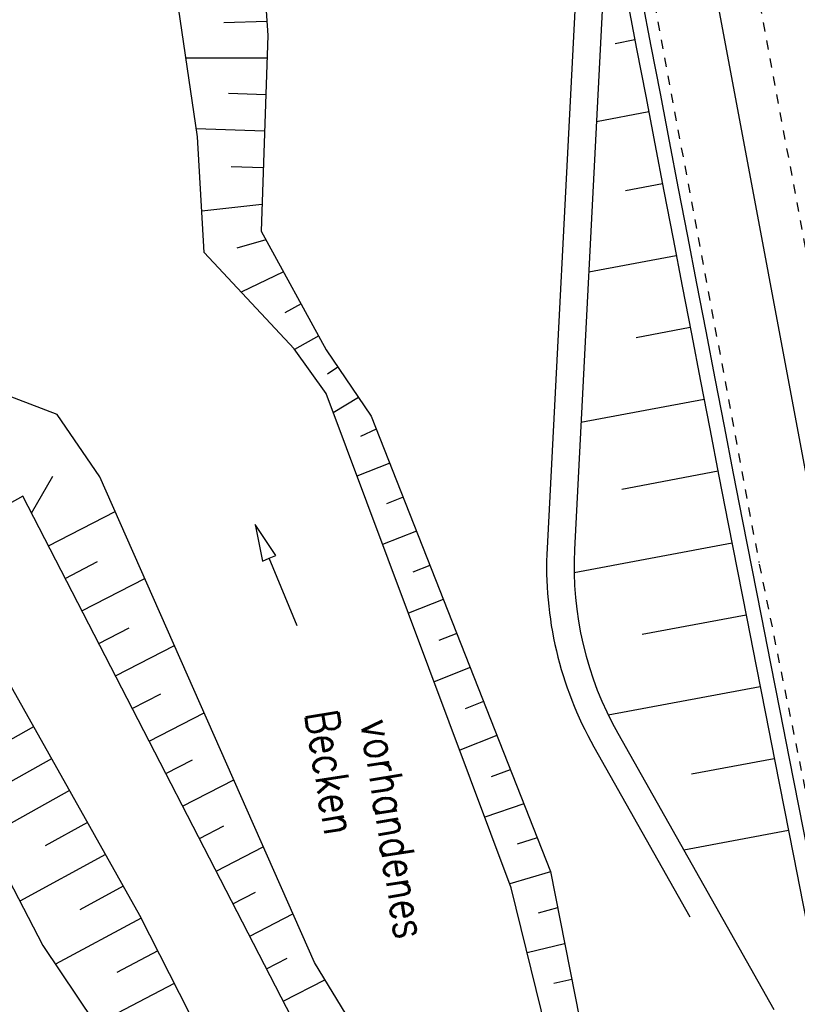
# Model space of a CAD drawing. Extents: x 446577 to 447216, y 443659 to 444842.
# Tile 139 of 177: x 446754 to 446797, y 444366 to 444419. Entities that reach past the tile are written whole.
import ezdxf

# ---------------------------------------------------------------- set-up
doc = ezdxf.new("R2010")
doc.units = 0
doc.header["$LTSCALE"] = 2
doc.header["$MEASUREMENT"] = 0
for name, pattern in [('ACAD_ISO03W100', [0.5, 0.25, -0.25]), ('ACAD_ISO10W100W', [0.5, 0.25, -0.25]), ('AUSGEZOGEN', [0]), ('STRICHLINIEX2', [0.5, 0.25, -0.25])]:
    doc.linetypes.add(name, pattern=pattern)
for name, color, linetype in [('Bestand', 8, 'CONTINUOUS'), ('DB-Bahnachse', 7, 'CONTINUOUS'), ('DB-Bestand', 8, 'CONTINUOUS'), ('DB-Gleisachse', 7, 'CONTINUOUS'), ('DB-Ingenieurbauwerke', 15, 'CONTINUOUS'), ('FBRTOP', 250, 'AUSGEZOGEN'), ('MULDE', 250, 'AUSGEZOGEN'), ('PFEILTOP', 200, 'AUSGEZOGEN'), ('SCHLITZRINNE', 200, 'AUSGEZOGEN')]:
    doc.layers.add(name, color=color, linetype=linetype)
doc.styles.add('ROMANS', font='romans.shx', dxfattribs={"width": 0.8})

msp = doc.modelspace()

# ---------------------------------------------------------------- hatches: boundary and pattern name
at = {"layer": 'PFEILTOP'}
h = msp.add_hatch(dxfattribs=at)
h.set_pattern_fill('_USER', color=256, scale=1.5, angle=45, style=0, pattern_type=0)
h.set_pattern_definition([(325.0543, (446781.9655, 444531.7431), (0.8592, 1.229543), [])])
edge = h.paths.add_edge_path()
edge.add_line((446805.242, 444400.071), (446799.791, 444428.489))
edge.add_line((446799.791, 444428.489), (446792.219, 444469.329))
edge.add_line((446792.219, 444469.329), (446780.891, 444533.22))
edge.add_line((446780.891, 444533.22), (446781.679, 444533.36))
edge.add_line((446781.679, 444533.36), (446793.007, 444469.471))
edge.add_line((446793.007, 444469.471), (446800.577, 444428.637))
edge.add_line((446800.577, 444428.637), (446806.018, 444400.267))
at = {"layer": 'SCHLITZRINNE'}
h = msp.add_hatch(dxfattribs=at)
h.set_pattern_fill('_USER', color=256, scale=1.5, angle=45, style=0, pattern_type=0)
h.set_pattern_definition([(322.9886, (446836.6, 444435.4555), (0.9029613, 1.1977733), [])])
edge = h.paths.add_edge_path()
edge.add_arc((443111.832, 443902.605), 3762.708, 8.237949, 8.309741, ccw=False)
edge.add_arc((446520.767, 444396.145), 318.231, 7.99109, 8.23795, ccw=False)
edge.add_arc((253459.124, 417293.726), 195272.941, 7.98719511, 7.99108691, ccw=False)
edge.add_arc((449695.908, 444828.286), 2886.155, 187.987194, 188.019207)
edge.add_arc((478554.213, 448893.922), 32029.442, 188.0192069, 188.0307218)
edge.add_arc((640420.622, 471731.273), 195498.946, 188.0307211, 188.03538189)
edge.add_arc((455274.806, 445594.124), 8517.332, 188.0353819, 188.0971516)
edge.add_arc((489167.9, 450416.106), 42751.721, 188.0971513, 188.1247221)
edge.add_arc((449184.272, 444707.99), 2362.699, 188.124722, 188.49575)
edge.add_arc((449950.357, 444822.425), 3137.283, 188.49575, 188.817734)
edge.add_arc((447543.72, 444449.095), 701.862, 188.817734, 189.303528)
edge.add_arc((451782.27, 445143.452), 4996.911, 189.303528, 189.485594)
edge.add_arc((448740.59, 444635.235), 1913.065, 189.485594, 190.210777)
edge.add_arc((449004.187, 444682.715), 2180.905, 190.210777, 190.889971)
edge.add_arc((448612.493, 444607.358), 1782.027, 190.889971, 191.613703)
edge.add_arc((448466.452, 444577.343), 1632.933, 191.613703, 192.369753)
edge.add_arc((450054.509, 444925.622), 3258.733, 192.369753, 192.712319)
edge.add_arc((448394.443, 444551.135), 1556.951, 192.712319, 193.207918)
edge.add_arc((448423.514, 444557.958), 1586.813, 193.207918, 193.562183)
edge.add_arc((449785.723, 444886.559), 2988.095, 193.562183, 193.820345)
edge.add_arc((448360.45, 444535.942), 1520.33, 193.820345, 194.673969)
edge.add_arc((449045.992, 444715.457), 2228.985, 194.673969, 195.378954)
edge.add_arc((447260.209, 444224.277), 376.885, 195.37895, 195.98013)
edge.add_arc((496192.196, 458236.932), 51275.744, 195.9801271, 196.0316672)
edge.add_arc((447192.225, 444157.103), 293.013, 196.03167, 196.92811)
edge.add_arc((450021.91, 445018.344), 3250.86, 196.928113, 197.197245)
edge.add_arc((443111.832, 443902.605), 3762.208, 8.237949, 8.309741, ccw=False)
edge.add_arc((446520.767, 444396.145), 317.731, 7.99109, 8.23795, ccw=False)
edge.add_arc((253459.124, 417293.726), 195272.441, 7.98719511, 7.99108691, ccw=False)
edge.add_arc((449695.908, 444828.286), 2886.655, 187.987194, 188.005519)
edge.add_line((446834.541, 444446.336), (446835.036, 444446.408))
h = msp.add_hatch(dxfattribs=at)
h.set_pattern_fill('_USER', color=256, scale=1.5, angle=45, style=0, pattern_type=0)
h.set_pattern_definition([(331.9152, (446910.9975, 444074.8353), (0.706167, 1.3233776), [])])
edge = h.paths.add_edge_path()
edge.add_arc((443111.832, 443902.605), 3762.708, 8.237949, 8.309741, ccw=False)
edge.add_arc((446520.767, 444396.145), 318.231, 7.99109, 8.23795, ccw=False)
edge.add_arc((253459.124, 417293.726), 195272.941, 7.98719511, 7.99108691, ccw=False)
edge.add_arc((449695.908, 444828.286), 2886.155, 187.987194, 188.019207)
edge.add_arc((478554.213, 448893.922), 32029.442, 188.0192069, 188.0307218)
edge.add_arc((640420.622, 471731.273), 195498.946, 188.0307211, 188.03538189)
edge.add_arc((455274.806, 445594.124), 8517.332, 188.0353819, 188.0971516)
edge.add_arc((489167.9, 450416.106), 42751.721, 188.0971513, 188.1247221)
edge.add_arc((449184.272, 444707.99), 2362.699, 188.124722, 188.49575)
edge.add_arc((449950.357, 444822.425), 3137.283, 188.49575, 188.817734)
edge.add_arc((447543.72, 444449.095), 701.862, 188.817734, 189.303528)
edge.add_arc((451782.27, 445143.452), 4996.911, 189.303528, 189.485594)
edge.add_arc((448740.59, 444635.235), 1913.065, 189.485594, 190.210777)
edge.add_arc((449004.187, 444682.715), 2180.905, 190.210777, 190.889971)
edge.add_arc((448612.493, 444607.358), 1782.027, 190.889971, 191.613703)
edge.add_arc((448466.452, 444577.343), 1632.933, 191.613703, 192.369753)
edge.add_arc((450054.509, 444925.622), 3258.733, 192.369753, 192.712319)
edge.add_arc((448394.443, 444551.135), 1556.951, 192.712319, 193.207918)
edge.add_arc((448423.514, 444557.958), 1586.813, 193.207918, 193.562183)
edge.add_arc((449785.723, 444886.559), 2988.095, 193.562183, 193.820345)
edge.add_arc((448360.45, 444535.942), 1520.33, 193.820345, 194.673969)
edge.add_arc((449045.992, 444715.457), 2228.985, 194.673969, 195.378954)
edge.add_arc((447260.209, 444224.277), 376.885, 195.37895, 195.98013)
edge.add_arc((496192.196, 458236.932), 51275.744, 195.9801271, 196.0316672)
edge.add_arc((447192.225, 444157.103), 293.013, 196.03167, 196.92811)
edge.add_arc((450021.91, 445018.344), 3250.86, 196.928113, 197.197245)
edge.add_arc((447192.225, 444157.103), 293.513, 196.16651, 196.92811)
edge.add_arc((450021.91, 445018.344), 3251.36, 196.928113, 197.197245)

# ---------------------------------------------------------------- linework, layer by layer
at = {"layer": 'Bestand', "color": 253, "linetype": 'Continuous'}
for p, q in [((446767.924, 444419.21), (446765.57, 444419.147)), ((446767.933, 444417.213), (446763.49, 444417.215)), ((446767.862, 444415.214), (446765.815, 444415.271)), ((446767.791, 444413.215), (446764.058, 444413.347)), ((446767.721, 444411.216), (446765.968, 444411.278)), ((446767.65, 444409.218), (446764.36, 444408.85)), ((446767.855, 444407.285), (446766.273, 444406.833)), ((446768.82, 444405.533), (446766.515, 444404.422)), ((446769.785, 444403.781), (446768.901, 444403.294)), ((446770.75, 444402.029), (446769.429, 444401.285)), ((446771.803, 444400.331), (446771.234, 444399.946)), ((446772.924, 444398.675), (446771.545, 444397.835)), ((446773.898, 444396.941), (446773.043, 444396.531)), ((446774.63, 444395.08), (446772.841, 444394.376)), ((446755.066, 444392.34), (446756.221, 444394.373)), ((446775.362, 444393.219), (446774.453, 444392.861)), ((446755.983, 444390.563), (446759.629, 444392.443)), ((446776.095, 444391.358), (446774.245, 444390.63)), ((446756.9, 444388.785), (446758.669, 444389.698)), ((446776.827, 444389.497), (446775.887, 444389.127)), ((446757.816, 444387.008), (446761.248, 444388.777)), ((446777.559, 444387.636), (446775.649, 444386.884)), ((446758.733, 444385.23), (446760.395, 444386.087)), ((446778.292, 444385.774), (446777.321, 444385.393)), ((446759.649, 444383.452), (446762.867, 444385.112)), ((446779.024, 444383.913), (446777.053, 444383.138)), ((446760.566, 444381.675), (446762.121, 444382.477)), ((446779.756, 444382.052), (446778.756, 444381.658)), ((446761.483, 444379.897), (446764.486, 444381.446)), ((446755.168, 444380.674), (446750.767, 444378.197)), ((446780.488, 444380.191), (446778.457, 444379.392)), ((446756.149, 444378.931), (446753.919, 444377.676)), ((446762.399, 444378.12), (446763.848, 444378.866)), ((446781.221, 444378.33), (446780.183, 444377.943)), ((446763.316, 444376.342), (446766.105, 444377.78)), ((446757.13, 444377.189), (446752.601, 444374.663)), ((446781.953, 444376.469), (446779.828, 444375.734)), ((446758.111, 444375.446), (446755.812, 444374.177)), ((446764.232, 444374.564), (446765.574, 444375.256)), ((446782.685, 444374.608), (446781.598, 444374.261)), ((446765.149, 444372.787), (446767.724, 444374.115)), ((446759.092, 444373.703), (446754.423, 444371.153)), ((446783.414, 444372.746), (446781.191, 444372.095)), ((446760.073, 444371.96), (446757.703, 444370.679)), ((446766.066, 444371.009), (446767.3, 444371.646)), ((446783.802, 444370.784), (446782.74, 444370.5)), ((446761.047, 444370.213), (446756.365, 444367.71)), ((446766.982, 444369.232), (446769.344, 444370.449)), ((446761.953, 444368.43), (446759.713, 444367.245)), ((446784.19, 444368.821), (446782.142, 444368.328)), ((446767.899, 444367.454), (446769.026, 444368.035)), ((446768.815, 444365.676), (446771.09, 444366.849)), ((446784.577, 444366.859), (446783.591, 444366.647)), ((446762.859, 444366.647), (446758.581, 444364.408))]:
    msp.add_line(p, q, dxfattribs=at)
for points in [[(446763.814, 444493.91), (446765.623, 444453.148), (446767.976, 444418.441), (446767.598, 444407.752), (446771.167, 444401.271), (446773.62, 444397.647), (446783.41, 444372.766), (446785.272, 444363.347)], [(446783.447, 444362.996), (446781.272, 444371.88), (446771.153, 444398.881), (446769.403, 444401.321), (446764.492, 444406.594), (446764.123, 444412.906), (446762.809, 444421.856), (446763.377, 444427.444), (446753.094, 444457.794), (446753.766, 444463.723), (446754.753, 444471.684), (446754.839, 444480.062), (446755.214, 444485.048), (446756.077, 444488.738), (446756.528, 444490.782), (446756.394, 444491.571)], [(446774.486, 444361.273), (446770.519, 444367.788), (446758.79, 444394.342), (446756.463, 444397.737), (446751.161, 444399.764), (446745.746, 444392.798), (446745.271, 444388.785), (446755.681, 444368.73), (446762.261, 444358.924)], [(446771.392, 444360.679), (446754.588, 444393.268), (446749.633, 444390.509), (446760.963, 444370.378), (446766.383, 444359.716)]]:
    msp.add_lwpolyline(points, dxfattribs=at)
at = {"layer": 'DB-Bahnachse', "linetype": 'ACAD_ISO10W100W'}
msp.add_line((446793.747, 444426.037), (446800.36, 444390.684), dxfattribs=at)
at = {"layer": 'DB-Bestand', "linetype": 'Continuous'}
for p, q in [((446768.41, 444390.039), (446767.276, 444391.734)), ((446767.276, 444391.734), (446767.671, 444389.733)), ((446767.671, 444389.733), (446768.041, 444389.886)), ((446768.041, 444389.886), (446768.41, 444390.039)), ((446769.57, 444386.19), (446768.041, 444389.886))]:
    msp.add_line(p, q, dxfattribs=at)
at = {"layer": 'DB-Gleisachse', "linetype": 'Continuous'}
msp.add_line((446791.517, 444425.72), (446798.148, 444390.27), dxfattribs=at)
at = {"layer": 'DB-Ingenieurbauwerke', "linetype": 'STRICHLINIEX2'}
for p, q in [((446788.175, 444425.095), (446794.806, 444389.645)), ((446794.823, 444389.558), (446799.606, 444366.04))]:
    msp.add_line(p, q, dxfattribs=at)
at = {"layer": 'DB-Ingenieurbauwerke', "linetype": 'Continuous'}
for p, q in [((446784.895, 444422.884), (446783.229, 444390.441)), ((446786.393, 444422.807), (446784.727, 444390.364)), ((446788.034, 444418.203), (446786.948, 444417.999)), ((446788.784, 444414.274), (446785.928, 444413.738)), ((446789.536, 444410.345), (446787.519, 444409.967)), ((446790.291, 444406.417), (446785.505, 444405.519)), ((446791.048, 444402.489), (446788.089, 444401.934)), ((446791.808, 444398.562), (446785.083, 444397.301)), ((446792.57, 444394.635), (446787.312, 444393.649)), ((446793.335, 444390.709), (446784.705, 444389.09)), ((446794.102, 444386.783), (446788.417, 444385.717)), ((446794.872, 444382.858), (446786.577, 444381.302)), ((446787.094, 444380.318), (446795.616, 444365.229)), ((446785.788, 444379.58), (446791.034, 444370.292)), ((446795.644, 444378.933), (446791.119, 444378.084)), ((446796.419, 444375.008), (446790.699, 444373.935))]:
    msp.add_line(p, q, dxfattribs=at)
for centre, major_axis, start_param, end_param in [((452989.337, 445600.766), (-995.791, 6220.804), 1.582158, 1.608967), ((452976.726, 445597.221), (-998.866, 6220.311), 1.581448, 1.608298), ((452977.496, 445597.437), (-991.648, 6221.466), 1.582622, 1.609469), ((446803.203, 444389.415), (-14.142, 14.142), 0.734074, 1.299505), ((446803.203, 444389.415), (-13.081, 13.081), 0.734074, 1.299505)]:
    msp.add_ellipse(centre, major_axis=major_axis, ratio=1, start_param=start_param, end_param=end_param, dxfattribs=at)
at = {"layer": 'DB-Ingenieurbauwerke', "linetype": 'ACAD_ISO03W100'}
msp.add_ellipse((452989.337, 445600.766), major_axis=(-1005.921, 6220.373), ratio=1, start_param=1.586501, end_param=1.607368, dxfattribs=at)
at = {"layer": 'FBRTOP', "const_width": 0.5}
msp.add_lwpolyline([(446771.339, 444810.425, 0.000001), (446777.117, 444769.66, 0.000003), (446785.888, 444707.779, -0.000002), (446794.659, 444645.897, -0.000001), (446801.675, 444596.392, 0.000001), (446808.692, 444546.886, 0.000002), (446813.954, 444509.758, -0.000003), (446819.217, 444472.629, -0.000006), (446820.971, 444460.253, 0.000007), (446822.725, 444447.877, 0.000013), (446824.479, 444435.5, -0.000015), (446826.234, 444423.123, -0.000001), (446827.826, 444411.884, -0.000001), (446829.742, 444398.371), (446833.25, 444373.619, -0.00001), (446833.541, 444371.564, 0.000001), (446833.832, 444369.51, 0.000608), (446834.332, 444366.009, 0.000749)], format="xyb", dxfattribs=at)
at = {"layer": 'FBRTOP', "color": 0, "const_width": 0.5}
msp.add_lwpolyline([(446833.755, 444484.975, -0.000083), (446837.963, 444455.179, -0.000176), (446839.935, 444441.166, -0.000011), (446846.01, 444397.876, 0.000067), (446846.968, 444391.053, 0.001727), (446849.892, 444370.762, 0.00123), (446854.165, 444342.303, 0.004209), (446857.404, 444322.222, 0.002979), (446862.388, 444293.915, 0.003153), (446866.566, 444271.777, 0.002691), (446871.765, 444245.898, 0.003085)], format="xyb", dxfattribs=at)
at = {"layer": 'MULDE'}
msp.add_lwpolyline([(446846.122, 444528.372, -0.003275), (446849.776, 444503.541, -0.000858), (446851.281, 444492.919, -0.000016), (446856.912, 444452.68, 0.000072), (446858.152, 444443.823, 0.000546), (446864.602, 444398.178, 0.00545), (446865.299, 444393.636, 0.003136), (446867.372, 444381.527, -0.001035), (446873.816, 444344.812, -0.000041), (446876.48, 444329.437, 0.000112), (446877.455, 444323.814, 0.000693), (446877.962, 444320.923, 0.000079), (446882.464, 444295.439, 0.001596), (446888.309, 444262.995, 0.003343)], format="xyb", dxfattribs=at)

# ---------------------------------------------------------------- texts
at = {"layer": 'DB-Bestand', "linetype": 'Continuous', "style": 'ROMANS', "oblique": 360, "width": 0.8}
for s, p in [('  Becken', (446769.691, 444383.381)), ('vorhandenes', (446773.03, 444380.935))]:
    msp.add_text(s, height=1.8, rotation=279.0755, dxfattribs=at).set_placement(p)

doc.saveas('drawing.dxf')
